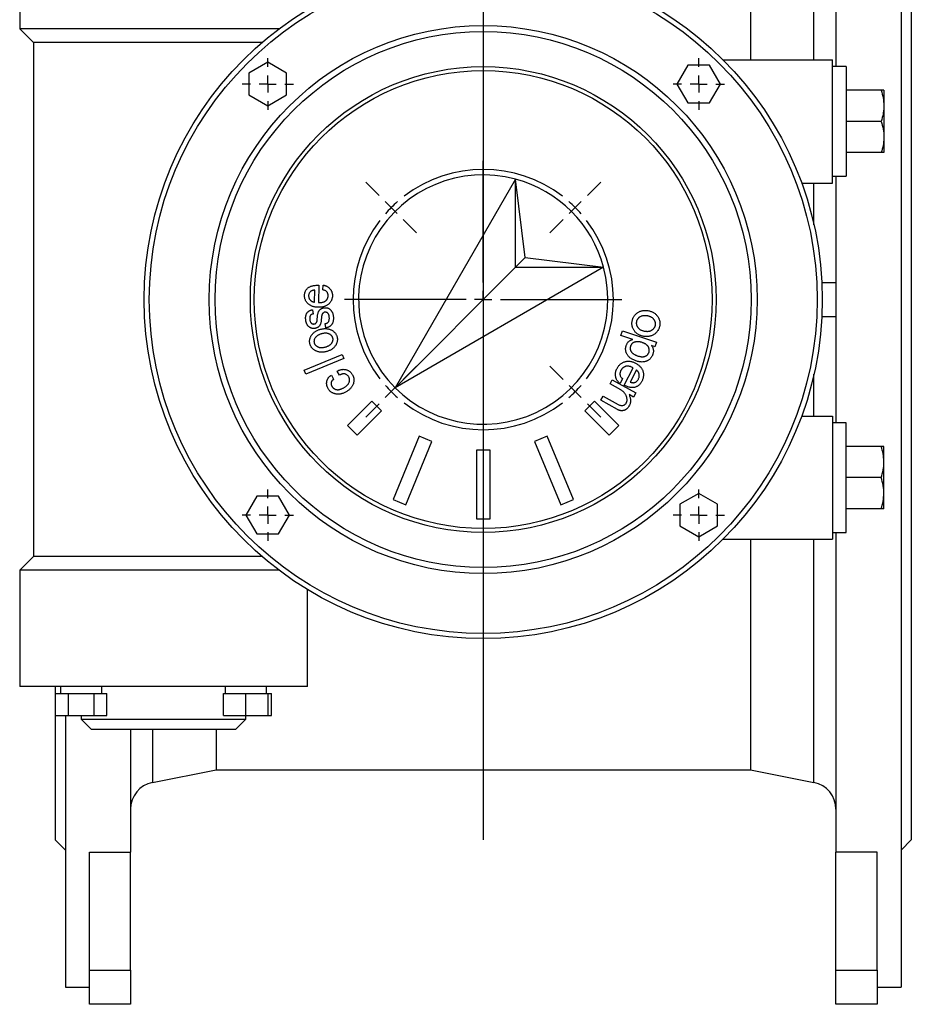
# Model space of a CAD drawing. Extents: x 352 to 1666, y -608 to 467.
# Tile 3 of 4: x 1406 to 1666, y 20 to 308. Entities that reach past the tile are written whole.
import ezdxf

# ---------------------------------------------------------------- set-up
doc = ezdxf.new("R2010")
doc.units = 0
doc.layers.get('0').update_dxf_attribs({"linetype": 'CONTINUOUS'})
doc.layers.add('0_18', color=7, linetype='CONTINUOUS')

# ---------------------------------------------------------------- blocks, each defined once
blk = doc.blocks.new('SW_CENTERMARKSYMBOL_12')
at = {"layer": '0_18', "color": 0}
for p, q in [((-5.374, -4.374), (-5.374, 2.726)), ((-11.455, 0.707), (-12.233, 1.485)), ((0.707, 0.707), (1.485, 1.485)), ((-10.748, 0), (-11.102, 0.354)), ((-10.748, 0), (-10.394, -0.354)), ((0, 0), (-0.354, -0.354)), ((0, 0), (0.354, 0.354)), ((-10.041, -0.707), (-9.263, -1.485)), ((-0.707, -0.707), (-1.485, -1.485)), ((-5.374, -5.374), (-5.374, -4.874)), ((-6.374, -5.374), (-13.474, -5.374)), ((-5.374, -5.374), (-5.874, -5.374)), ((-5.374, -5.374), (-5.374, -5.874)), ((-5.374, -5.374), (-4.874, -5.374)), ((-4.374, -5.374), (2.726, -5.374)), ((-5.374, -6.374), (-5.374, -13.474)), ((-10.041, -10.041), (-9.263, -9.263)), ((-0.707, -10.041), (-1.485, -9.263)), ((-10.748, -10.748), (-11.102, -11.102)), ((-10.748, -10.748), (-10.394, -10.394)), ((0, -10.748), (-0.354, -10.394)), ((0, -10.748), (0.354, -11.102)), ((-11.455, -11.455), (-12.233, -12.233)), ((0.707, -11.455), (1.485, -12.233))]:
    blk.add_line(p, q, dxfattribs=at)
for start, end in [(52.53892, 127.46108), (135, 138.76946), (131.23054, 135), (45, 48.76946), (41.23054, 45), (142.53892, 217.46108), (322.53892, 37.46108), (221.23054, 225), (225, 228.76946), (311.23054, 315), (315, 318.76946), (232.53892, 307.46108)]:
    blk.add_arc((-5.374, -5.374), 7.6, start, end, dxfattribs=at)
blk = doc.blocks.new('SW_CENTERMARKSYMBOL_13')
at = {"layer": '0_18', "color": 0}
for p, q in [((0, 1), (0, 1.5)), ((-1, 0), (-1.5, 0)), ((0, 0), (-0.5, 0)), ((0, 0), (0, 0.5)), ((0, 0), (0, -0.5)), ((0, 0), (0.5, 0)), ((1, 0), (1.5, 0)), ((0, -1), (0, -1.5))]:
    blk.add_line(p, q, dxfattribs=at)
blk = doc.blocks.new('SW_CENTERMARKSYMBOL_14')
at = {"layer": '0_18', "color": 0}
for p, q in [((0, 1), (0, 1.5)), ((-1, 0), (-1.5, 0)), ((0, 0), (-0.5, 0)), ((0, 0), (0, 0.5)), ((0, 0), (0, -0.5)), ((0, 0), (0.5, 0)), ((1, 0), (1.5, 0)), ((0, -1), (0, -1.5))]:
    blk.add_line(p, q, dxfattribs=at)
blk = doc.blocks.new('SW_CENTERMARKSYMBOL_15')
at = {"layer": '0_18', "color": 0}
for p, q in [((0, 1), (0, 1.5)), ((-1, 0), (-1.5, 0)), ((0, 0), (-0.5, 0)), ((0, 0), (0, 0.5)), ((0, 0), (0, -0.5)), ((0, 0), (0.5, 0)), ((1, 0), (1.5, 0)), ((0, -1), (0, -1.5))]:
    blk.add_line(p, q, dxfattribs=at)
blk = doc.blocks.new('SW_CENTERMARKSYMBOL_16')
at = {"layer": '0_18', "color": 0}
for p, q in [((0, 1), (0, 1.5)), ((-1, 0), (-1.5, 0)), ((0, 0), (-0.5, 0)), ((0, 0), (0, 0.5)), ((0, 0), (0, -0.5)), ((0, 0), (0.5, 0)), ((1, 0), (1.5, 0)), ((0, -1), (0, -1.5))]:
    blk.add_line(p, q, dxfattribs=at)

msp = doc.modelspace()

# ---------------------------------------------------------------- linework, layer by layer
at = {"color": 7, "linetype": 'CONTINUOUS'}
for p, q in [((1663.35, 430.26), (1663.35, 25.26)), ((1644.35, 390.87), (1644.35, 294.01)), ((1666.35, 387.26), (1666.35, 68.26)), ((1619.35, 366.76), (1619.35, 296.01)), ((1406, 341.01), (1406, 305.01)), ((1406, 305.01), (1410, 301.01)), ((1481.68, 305.01), (1406, 305.01)), ((1410, 301.01), (1410, 151.01)), ((1476.73, 301.01), (1410, 301.01)), ((1478.42, 295.29), (1472.92, 292.11)), ((1483.92, 292.11), (1478.42, 295.29)), ((1601.11, 294.44), (1597.93, 288.94)), ((1607.46, 294.44), (1601.11, 294.44)), ((1610.63, 288.94), (1607.46, 294.44)), ((1611.36, 296.01), (1643.35, 296.01)), ((1643.35, 260.01), (1643.35, 296.01)), ((1647.35, 294.01), (1643.35, 294.01)), ((1647.35, 294.01), (1647.35, 262.01)), ((1472.92, 292.11), (1472.92, 285.76)), ((1483.92, 285.76), (1483.92, 292.11)), ((1597.93, 288.94), (1601.11, 283.44)), ((1607.46, 283.44), (1610.63, 288.94)), ((1472.92, 285.76), (1478.42, 282.59)), ((1478.42, 282.59), (1483.92, 285.76)), ((1657.54, 287.1), (1647.35, 287.1)), ((1658.35, 287.1), (1658.35, 282.55)), ((1601.11, 283.44), (1607.46, 283.44)), ((1658.35, 282.55), (1658.35, 273.46)), ((1657.54, 278.01), (1647.35, 278.01)), ((1658.35, 273.46), (1658.35, 268.91)), ((1657.54, 268.91), (1647.35, 268.91)), ((1643.35, 262.01), (1647.35, 262.01)), ((1644.35, 262.01), (1644.35, 190.01)), ((1550.77, 261.17), (1515.61, 200.27)), ((1550.77, 235.43), (1550.77, 261.17)), ((1553.59, 238.24), (1550.77, 261.17)), ((1634.33, 260.01), (1643.35, 260.01)), ((1550.77, 235.43), (1553.59, 238.24)), ((1553.59, 238.24), (1576.51, 235.43)), ((1550.77, 235.43), (1515.61, 200.27)), ((1576.51, 235.43), (1515.61, 200.27)), ((1550.77, 235.43), (1576.51, 235.43)), ((1493.31, 230.18), (1493.21, 225.12)), ((1494.54, 228.84), (1494.57, 230.21)), ((1640.22, 231.01), (1644.35, 231.01)), ((1492.09, 225.21), (1492.15, 228.76)), ((1491.5, 223.02), (1491.65, 221.78)), ((1495.36, 217.78), (1495.22, 219.01)), ((1644.35, 221.01), (1640.22, 221.01)), ((1581.58, 215.53), (1582.02, 216.85)), ((1582.02, 216.85), (1591.9, 213.57)), ((1585.03, 214.38), (1581.58, 215.53)), ((1591.9, 213.57), (1591.46, 212.24)), ((1489.07, 205.39), (1500.18, 209.95)), ((1500.18, 209.95), (1500.65, 208.79)), ((1591.46, 212.24), (1590.46, 212.57)), ((1500.65, 208.79), (1489.54, 204.23)), ((1489.54, 204.23), (1489.07, 205.39)), ((1499.42, 203.94), (1498.74, 205.13)), ((1582.46, 201.02), (1585.12, 206.07)), ((1586.08, 205.48), (1584.22, 201.93)), ((1497, 203.91), (1497.68, 202.73)), ((1578.37, 201.36), (1579.05, 202.58)), ((1581.49, 199.63), (1578.37, 201.36)), ((1579.05, 202.58), (1585.89, 198.77)), ((1582.03, 202.92), (1581.31, 201.54)), ((1585.89, 198.77), (1585.21, 197.55)), ((1508.82, 196.31), (1501.75, 189.24)), ((1511.65, 193.48), (1508.82, 196.31)), ((1573.88, 196.31), (1571.05, 193.48)), ((1580.95, 189.24), (1573.88, 196.31)), ((1575.72, 196.6), (1576.4, 197.82)), ((1580.55, 193.91), (1575.72, 196.6)), ((1576.4, 197.82), (1580.8, 195.37)), ((1585.21, 197.55), (1583.93, 198.27)), ((1504.58, 186.41), (1511.65, 193.48)), ((1571.05, 193.48), (1578.12, 186.41)), ((1634.33, 192.01), (1643.35, 192.01)), ((1643.35, 192.01), (1643.35, 156.01)), ((1647.35, 190.01), (1643.35, 190.01)), ((1647.35, 158.01), (1647.35, 190.01)), ((1501.75, 189.24), (1504.58, 186.41)), ((1578.12, 186.41), (1580.95, 189.24)), ((1522.66, 186.12), (1515.01, 167.64)), ((1518.71, 166.11), (1526.36, 184.59)), ((1526.36, 184.59), (1522.66, 186.12)), ((1560.04, 186.12), (1556.34, 184.59)), ((1556.34, 184.59), (1563.99, 166.11)), ((1567.69, 167.64), (1560.04, 186.12)), ((1543.35, 182.01), (1539.35, 182.01)), ((1539.35, 182.01), (1539.35, 162.01)), ((1543.35, 162.01), (1543.35, 182.01)), ((1657.54, 183.1), (1647.35, 183.1)), ((1658.35, 178.55), (1658.35, 183.1)), ((1658.35, 169.46), (1658.35, 178.55)), ((1657.54, 174.01), (1647.35, 174.01)), ((1475.24, 168.57), (1472.07, 163.07)), ((1481.59, 168.57), (1475.24, 168.57)), ((1484.77, 163.07), (1481.59, 168.57)), ((1515.01, 167.64), (1518.71, 166.11)), ((1563.99, 166.11), (1567.69, 167.64)), ((1604.28, 169.43), (1598.78, 166.25)), ((1609.78, 166.25), (1604.28, 169.43)), ((1658.35, 164.91), (1658.35, 169.46)), ((1598.78, 166.25), (1598.78, 159.9)), ((1609.78, 159.9), (1609.78, 166.25)), ((1657.54, 164.91), (1647.35, 164.91)), ((1472.07, 163.07), (1475.24, 157.57)), ((1481.59, 157.57), (1484.77, 163.07)), ((1539.35, 162.01), (1543.35, 162.01)), ((1598.78, 159.9), (1604.28, 156.72)), ((1604.28, 156.72), (1609.78, 159.9)), ((1475.24, 157.57), (1481.59, 157.57)), ((1611.36, 156.01), (1643.35, 156.01)), ((1619.35, 156.01), (1619.35, 88.76)), ((1643.35, 158.01), (1647.35, 158.01)), ((1644.35, 158.01), (1644.35, 64.64)), ((1410, 151.01), (1406, 147.01)), ((1476.73, 151.01), (1410, 151.01)), ((1406, 147.01), (1406, 113.01)), ((1481.68, 147.01), (1406, 147.01)), ((1490, 113.01), (1490, 141.37)), ((1490, 113.01), (1406, 113.01)), ((1416.35, 113.01), (1416.35, 68.26)), ((1417.96, 113.01), (1417.96, 111.01)), ((1429.96, 111.01), (1429.96, 113.01)), ((1466.04, 113.01), (1466.04, 111.01)), ((1478.04, 111.01), (1478.04, 113.01)), ((1416.45, 104.61), (1416.45, 111.01)), ((1416.45, 111.01), (1420.21, 111.01)), ((1420.21, 104.61), (1420.21, 111.01)), ((1420.21, 111.01), (1427.71, 111.01)), ((1427.71, 104.61), (1427.71, 111.01)), ((1427.71, 111.01), (1431.46, 111.01)), ((1431.46, 104.61), (1431.46, 111.01)), ((1465.54, 104.61), (1465.54, 111.01)), ((1465.54, 111.01), (1472.04, 111.01)), ((1472.04, 104.61), (1472.04, 111.01)), ((1472.04, 111.01), (1478.54, 111.01)), ((1478.54, 104.61), (1478.54, 111.01)), ((1478.54, 111.01), (1479.55, 111.01)), ((1479.55, 104.61), (1479.55, 111.01)), ((1416.45, 104.61), (1420.21, 104.61)), ((1419.35, 104.61), (1419.35, 25.26)), ((1420.21, 104.61), (1427.71, 104.61)), ((1424, 104.61), (1424, 103.51)), ((1424, 103.51), (1427, 100.51)), ((1424, 103.51), (1472, 103.51)), ((1427.71, 104.61), (1431.46, 104.61)), ((1465.54, 104.61), (1472.04, 104.61)), ((1469, 100.51), (1472, 103.51)), ((1472, 103.51), (1472, 104.61)), ((1472.04, 104.61), (1478.54, 104.61)), ((1478.54, 104.61), (1479.55, 104.61)), ((1469, 100.51), (1427, 100.51)), ((1438.35, 100.51), (1438.35, 64.64)), ((1463.35, 100.51), (1463.35, 88.76)), ((1444.78, 85.04), (1463.35, 88.76)), ((1463.35, 88.76), (1619.35, 88.76)), ((1619.35, 88.76), (1637.92, 85.04)), ((1416.35, 68.26), (1419.35, 65.26)), ((1663.35, 65.26), (1666.35, 68.26)), ((1426.35, 64.64), (1438.35, 64.64)), ((1426.35, 30.26), (1426.35, 64.64)), ((1438.35, 30.26), (1438.35, 64.64)), ((1656.35, 64.64), (1644.35, 64.64)), ((1644.35, 30.26), (1644.35, 64.64)), ((1656.35, 30.26), (1656.35, 64.64)), ((1426.35, 30.26), (1438.35, 30.26)), ((1426.35, 20.26), (1426.35, 30.26)), ((1438.35, 30.26), (1438.35, 20.26)), ((1644.35, 30.26), (1656.35, 30.26)), ((1644.35, 20.26), (1644.35, 30.26)), ((1656.35, 30.26), (1656.35, 20.26)), ((1419.35, 25.26), (1426.35, 25.26)), ((1656.35, 25.26), (1663.35, 25.26)), ((1438.35, 20.26), (1426.35, 20.26)), ((1656.35, 20.26), (1644.35, 20.26))]:
    msp.add_line(p, q, dxfattribs=at)
msp.add_line((1541.35, 380.38), (1541.35, 68.26))
at = {"color": 8, "linetype": 'CONTINUOUS'}
for p, q in [((1637.92, 296.01), (1637.92, 370.47)), ((1637.92, 247.81), (1637.92, 260.01)), ((1637.92, 192.01), (1637.92, 204.2)), ((1637.92, 85.04), (1637.92, 156.01)), ((1444.78, 100.51), (1444.78, 85.04))]:
    msp.add_line(p, q, dxfattribs=at)
at = {"color": 7, "linetype": 'CONTINUOUS'}
for radius in [99, 97.5, 80, 78.27, 68, 66.85]:
    msp.add_circle((1541.35, 226.01), radius, dxfattribs=at)
for centre, radius, start, end in [((1541.35, 226.01), 36.4, 75, 225), ((1541.35, 226.01), 36.4, 15, 75), ((1541.35, 226.01), 36.4, 225, 15), ((1446.35, 77.2), 8, 101.3099, 180), ((1636.35, 77.2), 8, 0, 78.6901)]:
    msp.add_arc(centre, radius, start, end, dxfattribs=at)
for points, knots in [([(1657.54, 287.1), (1657.77, 286.36), (1658.22, 284.87), (1658.31, 283.33), (1658.35, 282.55)], [0, 0, 0, 0, 0.49546, 1, 1, 1, 1]), ([(1658.35, 287.1), (1658.35, 287.1), (1658.33, 287.1), (1658.26, 287.1), (1658.2, 287.1), (1657.99, 287.1), (1657.78, 287.1), (1657.54, 287.1)], [0, 0, 0, 0, 0.25, 0.25, 0.5, 0.5, 1, 1, 1, 1]), ([(1658.35, 282.55), (1658.35, 282.17), (1658.33, 281.78), (1658.26, 281.01), (1658.2, 280.63), (1657.99, 279.5), (1657.79, 278.75), (1657.54, 278.01)], [0, 0, 0, 0, 0.25, 0.25, 0.5, 0.5, 1, 1, 1, 1]), ([(1657.54, 278.01), (1657.79, 277.26), (1657.99, 276.51), (1658.27, 275), (1658.35, 274.23), (1658.35, 273.46)], [0, 0, 0, 0, 0.5, 0.5, 1, 1, 1, 1]), ([(1658.35, 273.46), (1658.35, 273.35), (1658.34, 272.54), (1658.17, 271), (1657.75, 269.61), (1657.54, 268.91)], [0, 0, 0, 0, 0.070091, 0.530785, 1, 1, 1, 1]), ([(1658.35, 268.91), (1658.35, 268.91), (1658.33, 268.91), (1658.26, 268.91), (1658.2, 268.91), (1657.99, 268.91), (1657.78, 268.91), (1657.54, 268.91)], [0, 0, 0, 0, 0.25, 0.25, 0.5, 0.5, 1, 1, 1, 1]), ([(1489.18, 227.26), (1489.18, 227.37), (1489.19, 227.58), (1489.25, 227.88), (1489.32, 228.17), (1489.43, 228.45), (1489.57, 228.71), (1489.74, 228.96), (1489.94, 229.19), (1490.17, 229.4), (1490.43, 229.59), (1490.73, 229.76), (1491.07, 229.9), (1491.44, 230.01), (1491.85, 230.09), (1492.3, 230.15), (1492.79, 230.18), (1493.13, 230.18), (1493.31, 230.18)], [0, 0, 0, 0, 0.055924, 0.109778, 0.162384, 0.213693, 0.265257, 0.316852, 0.369607, 0.423849, 0.480291, 0.539607, 0.602883, 0.671067, 0.744209, 0.823332, 0.90835, 1, 1, 1, 1]), ([(1494.57, 230.21), (1494.67, 230.2), (1494.87, 230.17), (1495.17, 230.1), (1495.44, 230), (1495.71, 229.88), (1495.95, 229.74), (1496.18, 229.58), (1496.39, 229.39), (1496.59, 229.18), (1496.77, 228.96), (1496.92, 228.72), (1497.05, 228.47), (1497.15, 228.22), (1497.23, 227.95), (1497.29, 227.68), (1497.32, 227.39), (1497.32, 227.2), (1497.32, 227.1)], [0, 0, 0, 0, 0.067949, 0.133447, 0.197275, 0.259617, 0.321248, 0.382776, 0.444815, 0.507961, 0.570738, 0.632087, 0.692857, 0.753034, 0.813097, 0.873974, 0.936316, 1, 1, 1, 1]), ([(1493.18, 223.75), (1493.03, 223.76), (1492.73, 223.77), (1492.29, 223.82), (1491.88, 223.91), (1491.5, 224.02), (1491.14, 224.16), (1490.8, 224.33), (1490.5, 224.54), (1490.22, 224.77), (1489.97, 225.02), (1489.75, 225.29), (1489.57, 225.58), (1489.42, 225.89), (1489.3, 226.21), (1489.23, 226.55), (1489.18, 226.9), (1489.18, 227.14), (1489.18, 227.26)], [0, 0, 0, 0, 0.076933, 0.150427, 0.21998, 0.286881, 0.350965, 0.413679, 0.474719, 0.535468, 0.595019, 0.65305, 0.710015, 0.76593, 0.822636, 0.879705, 0.938769, 1, 1, 1, 1]), ([(1492.15, 228.76), (1492.07, 228.75), (1491.92, 228.73), (1491.7, 228.69), (1491.5, 228.64), (1491.32, 228.58), (1491.16, 228.51), (1491.01, 228.43), (1490.89, 228.33), (1490.74, 228.2), (1490.59, 228), (1490.47, 227.73), (1490.39, 227.43), (1490.37, 227.22), (1490.37, 227.11)], [0, 0, 0, 0, 0.087674, 0.169353, 0.245343, 0.316026, 0.381007, 0.442147, 0.499458, 0.554204, 0.660612, 0.767427, 0.879102, 1, 1, 1, 1]), ([(1490.37, 227.11), (1490.37, 227.01), (1490.38, 226.81), (1490.44, 226.51), (1490.56, 226.24), (1490.7, 226.02), (1490.84, 225.86), (1490.96, 225.74), (1491.1, 225.63), (1491.26, 225.53), (1491.44, 225.44), (1491.64, 225.35), (1491.86, 225.27), (1492.01, 225.23), (1492.09, 225.21)], [0, 0, 0, 0, 0.10892, 0.215561, 0.322573, 0.432405, 0.489758, 0.550225, 0.613232, 0.681298, 0.752798, 0.829794, 0.912682, 1, 1, 1, 1]), ([(1497.32, 227.1), (1497.31, 226.98), (1497.3, 226.74), (1497.24, 226.39), (1497.15, 226.06), (1497.02, 225.74), (1496.87, 225.44), (1496.67, 225.16), (1496.45, 224.9), (1496.19, 224.66), (1495.9, 224.43), (1495.58, 224.24), (1495.24, 224.08), (1494.88, 223.95), (1494.49, 223.86), (1494.08, 223.79), (1493.64, 223.75), (1493.34, 223.75), (1493.18, 223.75)], [0, 0, 0, 0, 0.061328, 0.120272, 0.177453, 0.234118, 0.290037, 0.346865, 0.404728, 0.464301, 0.524987, 0.586327, 0.648844, 0.713373, 0.780013, 0.849518, 0.922731, 1, 1, 1, 1]), ([(1493.21, 225.12), (1493.33, 225.12), (1493.57, 225.12), (1493.92, 225.14), (1494.23, 225.18), (1494.52, 225.24), (1494.78, 225.32), (1495.02, 225.42), (1495.22, 225.53), (1495.4, 225.67), (1495.55, 225.82), (1495.68, 225.98), (1495.79, 226.15), (1495.89, 226.33), (1495.96, 226.51), (1496.01, 226.71), (1496.05, 226.92), (1496.05, 227.06), (1496.05, 227.13)], [0, 0, 0, 0, 0.094113, 0.181145, 0.26204, 0.335999, 0.404708, 0.468397, 0.528231, 0.584047, 0.638029, 0.689937, 0.740681, 0.791318, 0.842159, 0.893243, 0.945934, 1, 1, 1, 1]), ([(1496.05, 227.13), (1496.05, 227.24), (1496.05, 227.45), (1495.98, 227.75), (1495.86, 228.03), (1495.7, 228.27), (1495.48, 228.47), (1495.21, 228.63), (1494.89, 228.77), (1494.66, 228.81), (1494.54, 228.84)], [0, 0, 0, 0, 0.129879, 0.251223, 0.366498, 0.480409, 0.596886, 0.720273, 0.852724, 1, 1, 1, 1]), ([(1489.52, 220.1), (1489.51, 220.2), (1489.49, 220.39), (1489.49, 220.68), (1489.51, 220.95), (1489.54, 221.22), (1489.6, 221.46), (1489.69, 221.69), (1489.79, 221.91), (1489.92, 222.12), (1490.06, 222.3), (1490.22, 222.47), (1490.39, 222.61), (1490.59, 222.73), (1490.79, 222.84), (1491.01, 222.92), (1491.25, 222.98), (1491.42, 223.01), (1491.5, 223.02)], [0, 0, 0, 0, 0.075901, 0.148265, 0.216867, 0.282786, 0.345873, 0.407528, 0.46818, 0.527885, 0.586433, 0.64407, 0.700579, 0.757178, 0.814904, 0.874722, 0.935911, 1, 1, 1, 1]), ([(1491.65, 221.78), (1491.55, 221.77), (1491.37, 221.74), (1491.13, 221.63), (1490.94, 221.48), (1490.82, 221.28), (1490.74, 221.05), (1490.69, 220.8), (1490.67, 220.52), (1490.69, 220.33), (1490.7, 220.23)], [0, 0, 0, 0, 0.140888, 0.263218, 0.374458, 0.485039, 0.601254, 0.723706, 0.85681, 1, 1, 1, 1]), ([(1492.91, 220.62), (1492.92, 220.75), (1492.94, 221), (1492.98, 221.37), (1493.03, 221.7), (1493.1, 222), (1493.19, 222.27), (1493.28, 222.5), (1493.39, 222.71), (1493.52, 222.88), (1493.66, 223.03), (1493.81, 223.17), (1493.97, 223.28), (1494.15, 223.38), (1494.33, 223.46), (1494.53, 223.53), (1494.74, 223.59), (1494.88, 223.6), (1494.96, 223.61)], [0, 0, 0, 0, 0.097714, 0.188734, 0.271813, 0.348052, 0.417857, 0.480661, 0.538711, 0.591381, 0.641615, 0.690979, 0.740046, 0.789199, 0.84005, 0.891282, 0.944503, 1, 1, 1, 1]), ([(1495.11, 222.32), (1495.05, 222.31), (1494.93, 222.29), (1494.77, 222.2), (1494.6, 222.08), (1494.47, 221.95), (1494.37, 221.82), (1494.31, 221.69), (1494.25, 221.53), (1494.2, 221.34), (1494.16, 221.13), (1494.12, 220.88), (1494.09, 220.61), (1494.08, 220.42), (1494.07, 220.32)], [0, 0, 0, 0, 0.071523, 0.14667, 0.227874, 0.317541, 0.368899, 0.427972, 0.496863, 0.576848, 0.665134, 0.765563, 0.877127, 1, 1, 1, 1]), ([(1494.96, 223.61), (1495.05, 223.62), (1495.22, 223.64), (1495.48, 223.63), (1495.73, 223.6), (1495.96, 223.54), (1496.18, 223.46), (1496.39, 223.34), (1496.58, 223.21), (1496.76, 223.04), (1496.92, 222.86), (1497.06, 222.66), (1497.19, 222.45), (1497.3, 222.22), (1497.4, 221.98), (1497.47, 221.72), (1497.53, 221.45), (1497.56, 221.26), (1497.57, 221.17)], [0, 0, 0, 0, 0.06708, 0.131447, 0.192516, 0.251515, 0.309594, 0.366605, 0.425182, 0.484402, 0.544579, 0.605332, 0.666806, 0.729259, 0.793436, 0.859824, 0.92837, 1, 1, 1, 1]), ([(1496.4, 220.97), (1496.38, 221.08), (1496.35, 221.3), (1496.25, 221.6), (1496.13, 221.85), (1495.96, 222.04), (1495.77, 222.19), (1495.56, 222.28), (1495.34, 222.33), (1495.19, 222.32), (1495.11, 222.32)], [0, 0, 0, 0, 0.166955, 0.314031, 0.445152, 0.564566, 0.676637, 0.782386, 0.888648, 1, 1, 1, 1]), ([(1584.82, 219.65), (1584.85, 219.78), (1584.89, 220.02), (1585, 220.38), (1585.14, 220.72), (1585.32, 221.03), (1585.53, 221.33), (1585.77, 221.62), (1586.05, 221.88), (1586.35, 222.12), (1586.68, 222.34), (1587.03, 222.52), (1587.39, 222.65), (1587.77, 222.75), (1588.17, 222.82), (1588.58, 222.84), (1589.01, 222.83), (1589.3, 222.79), (1589.45, 222.77)], [0, 0, 0, 0, 0.060917, 0.120658, 0.178962, 0.237193, 0.295598, 0.354748, 0.415489, 0.478386, 0.541639, 0.603916, 0.666327, 0.729224, 0.793381, 0.859385, 0.928222, 1, 1, 1, 1]), ([(1589.45, 222.77), (1589.6, 222.74), (1589.89, 222.69), (1590.3, 222.57), (1590.68, 222.42), (1591.04, 222.24), (1591.37, 222.02), (1591.67, 221.78), (1591.95, 221.5), (1592.2, 221.2), (1592.41, 220.87), (1592.59, 220.54), (1592.73, 220.19), (1592.84, 219.85), (1592.91, 219.49), (1592.94, 219.12), (1592.94, 218.75), (1592.9, 218.5), (1592.89, 218.37)], [0, 0, 0, 0, 0.071928, 0.140591, 0.206377, 0.27057, 0.333646, 0.395944, 0.458198, 0.521408, 0.584015, 0.645056, 0.704178, 0.762648, 0.820832, 0.879461, 0.938717, 1, 1, 1, 1]), ([(1492, 217.57), (1491.93, 217.56), (1491.8, 217.55), (1491.59, 217.56), (1491.39, 217.6), (1491.19, 217.65), (1490.99, 217.73), (1490.8, 217.84), (1490.61, 217.96), (1490.42, 218.11), (1490.24, 218.27), (1490.08, 218.47), (1489.94, 218.68), (1489.82, 218.92), (1489.72, 219.18), (1489.63, 219.47), (1489.56, 219.77), (1489.54, 219.99), (1489.52, 220.1)], [0, 0, 0, 0, 0.052703, 0.104055, 0.156047, 0.20789, 0.261857, 0.316855, 0.373941, 0.43432, 0.49617, 0.559225, 0.62378, 0.691707, 0.762522, 0.836773, 0.916218, 1, 1, 1, 1]), ([(1490.7, 220.23), (1490.72, 220.11), (1490.75, 219.88), (1490.85, 219.57), (1490.97, 219.31), (1491.14, 219.13), (1491.32, 218.99), (1491.51, 218.91), (1491.71, 218.86), (1491.85, 218.87), (1491.92, 218.88)], [0, 0, 0, 0, 0.182744, 0.340692, 0.475047, 0.593564, 0.701565, 0.801427, 0.899864, 1, 1, 1, 1]), ([(1491.92, 218.88), (1492, 218.89), (1492.14, 218.91), (1492.35, 219), (1492.52, 219.12), (1492.63, 219.25), (1492.71, 219.38), (1492.76, 219.49), (1492.8, 219.63), (1492.84, 219.79), (1492.86, 219.97), (1492.89, 220.17), (1492.9, 220.39), (1492.91, 220.54), (1492.91, 220.62)], [0, 0, 0, 0, 0.10418, 0.198307, 0.290667, 0.381883, 0.431811, 0.487399, 0.551956, 0.624546, 0.704442, 0.794358, 0.892034, 1, 1, 1, 1]), ([(1494.07, 220.32), (1494.07, 220.2), (1494.06, 219.98), (1494.03, 219.66), (1493.98, 219.36), (1493.92, 219.09), (1493.84, 218.85), (1493.74, 218.63), (1493.64, 218.44), (1493.51, 218.28), (1493.37, 218.14), (1493.21, 218.01), (1493.04, 217.89), (1492.86, 217.8), (1492.67, 217.72), (1492.46, 217.66), (1492.24, 217.6), (1492.08, 217.58), (1492, 217.57)], [0, 0, 0, 0, 0.09048, 0.173814, 0.25108, 0.323051, 0.388514, 0.44952, 0.50631, 0.559182, 0.610677, 0.662392, 0.714384, 0.767773, 0.821874, 0.879035, 0.937916, 1, 1, 1, 1]), ([(1495.22, 219.01), (1495.28, 219.02), (1495.41, 219.04), (1495.59, 219.09), (1495.75, 219.14), (1495.9, 219.22), (1496.02, 219.31), (1496.12, 219.42), (1496.21, 219.53), (1496.29, 219.72), (1496.36, 219.96), (1496.42, 220.28), (1496.43, 220.62), (1496.41, 220.85), (1496.4, 220.97)], [0, 0, 0, 0, 0.077265, 0.147966, 0.212603, 0.273374, 0.331475, 0.387561, 0.442308, 0.498193, 0.613293, 0.73489, 0.862886, 1, 1, 1, 1]), ([(1497.57, 221.17), (1497.58, 221.05), (1497.61, 220.81), (1497.62, 220.47), (1497.6, 220.15), (1497.57, 219.84), (1497.5, 219.56), (1497.42, 219.29), (1497.32, 219.04), (1497.18, 218.8), (1497.03, 218.6), (1496.86, 218.41), (1496.66, 218.24), (1496.44, 218.1), (1496.2, 217.98), (1495.94, 217.89), (1495.66, 217.82), (1495.46, 217.79), (1495.36, 217.78)], [0, 0, 0, 0, 0.078741, 0.153275, 0.22334, 0.289845, 0.353388, 0.41426, 0.473176, 0.530299, 0.5864, 0.641909, 0.69719, 0.753549, 0.810845, 0.870829, 0.933659, 1, 1, 1, 1]), ([(1588.26, 215.26), (1588.11, 215.29), (1587.83, 215.34), (1587.41, 215.46), (1587.03, 215.61), (1586.67, 215.79), (1586.34, 216), (1586.03, 216.25), (1585.76, 216.52), (1585.51, 216.83), (1585.3, 217.15), (1585.12, 217.49), (1584.98, 217.83), (1584.87, 218.18), (1584.8, 218.54), (1584.77, 218.9), (1584.77, 219.28), (1584.81, 219.52), (1584.82, 219.65)], [0, 0, 0, 0, 0.071887, 0.140394, 0.206682, 0.270649, 0.333689, 0.395951, 0.458463, 0.521635, 0.584206, 0.644845, 0.703932, 0.762369, 0.820519, 0.879114, 0.938752, 1, 1, 1, 1]), ([(1586.07, 219.45), (1586.07, 219.38), (1586.05, 219.25), (1586.05, 219.04), (1586.07, 218.83), (1586.12, 218.62), (1586.19, 218.42), (1586.28, 218.21), (1586.39, 218.01), (1586.53, 217.81), (1586.68, 217.62), (1586.87, 217.44), (1587.08, 217.28), (1587.32, 217.15), (1587.58, 217.03), (1587.86, 216.93), (1588.18, 216.85), (1588.39, 216.81), (1588.5, 216.79)], [0, 0, 0, 0, 0.051824, 0.103391, 0.154642, 0.20673, 0.260339, 0.315447, 0.373172, 0.433598, 0.495414, 0.55834, 0.622798, 0.690123, 0.760807, 0.836036, 0.915301, 1, 1, 1, 1]), ([(1589.21, 221.24), (1589.1, 221.25), (1588.88, 221.28), (1588.56, 221.3), (1588.25, 221.3), (1587.97, 221.26), (1587.7, 221.2), (1587.45, 221.12), (1587.22, 221.01), (1587.01, 220.88), (1586.82, 220.73), (1586.65, 220.57), (1586.5, 220.4), (1586.37, 220.23), (1586.27, 220.05), (1586.18, 219.86), (1586.11, 219.66), (1586.09, 219.52), (1586.07, 219.45)], [0, 0, 0, 0, 0.084439, 0.16386, 0.239311, 0.310077, 0.377484, 0.442108, 0.504968, 0.566674, 0.62678, 0.684717, 0.739487, 0.792998, 0.845295, 0.896941, 0.947906, 1, 1, 1, 1]), ([(1588.5, 216.79), (1588.62, 216.77), (1588.84, 216.74), (1589.16, 216.73), (1589.46, 216.73), (1589.75, 216.76), (1590.01, 216.82), (1590.26, 216.91), (1590.49, 217.02), (1590.7, 217.15), (1590.89, 217.3), (1591.06, 217.46), (1591.21, 217.62), (1591.34, 217.8), (1591.44, 217.98), (1591.53, 218.17), (1591.6, 218.37), (1591.62, 218.5), (1591.64, 218.57)], [0, 0, 0, 0, 0.084479, 0.163939, 0.239426, 0.310152, 0.377591, 0.442246, 0.505137, 0.566872, 0.627007, 0.684061, 0.739337, 0.792873, 0.845196, 0.896279, 0.947881, 1, 1, 1, 1]), ([(1591.64, 218.57), (1591.64, 218.64), (1591.66, 218.78), (1591.66, 218.99), (1591.64, 219.2), (1591.59, 219.4), (1591.53, 219.61), (1591.43, 219.81), (1591.32, 220.01), (1591.19, 220.22), (1591.03, 220.41), (1590.84, 220.58), (1590.63, 220.74), (1590.4, 220.88), (1590.14, 221), (1589.85, 221.1), (1589.54, 221.18), (1589.32, 221.22), (1589.21, 221.24)], [0, 0, 0, 0, 0.05183, 0.103404, 0.154661, 0.206756, 0.260372, 0.315486, 0.372904, 0.433338, 0.495162, 0.558095, 0.622562, 0.690451, 0.760825, 0.835851, 0.915291, 1, 1, 1, 1]), ([(1490.76, 213.06), (1490.73, 213.17), (1490.68, 213.39), (1490.65, 213.72), (1490.66, 214.05), (1490.71, 214.37), (1490.79, 214.69), (1490.9, 215.01), (1491.06, 215.33), (1491.25, 215.64), (1491.48, 215.94), (1491.73, 216.22), (1492.02, 216.47), (1492.33, 216.69), (1492.68, 216.9), (1493.05, 217.07), (1493.45, 217.23), (1493.73, 217.31), (1493.87, 217.35)], [0, 0, 0, 0, 0.057039, 0.113168, 0.168183, 0.223254, 0.279493, 0.337121, 0.396547, 0.458954, 0.522402, 0.585623, 0.649532, 0.715105, 0.782189, 0.85186, 0.924266, 1, 1, 1, 1]), ([(1494.22, 216.02), (1494.11, 215.99), (1493.9, 215.93), (1493.59, 215.82), (1493.32, 215.7), (1493.07, 215.56), (1492.84, 215.42), (1492.64, 215.25), (1492.47, 215.08), (1492.33, 214.89), (1492.21, 214.69), (1492.11, 214.5), (1492.03, 214.31), (1491.98, 214.12), (1491.95, 213.93), (1491.93, 213.74), (1491.95, 213.56), (1491.97, 213.44), (1491.99, 213.38)], [0, 0, 0, 0, 0.088766, 0.17193, 0.250308, 0.324107, 0.393848, 0.460146, 0.523732, 0.585388, 0.64486, 0.70109, 0.755064, 0.806227, 0.855567, 0.903635, 0.951746, 1, 1, 1, 1]), ([(1493.87, 217.35), (1494.02, 217.38), (1494.3, 217.45), (1494.73, 217.51), (1495.14, 217.53), (1495.54, 217.52), (1495.92, 217.48), (1496.29, 217.4), (1496.65, 217.28), (1496.99, 217.13), (1497.31, 216.94), (1497.6, 216.74), (1497.86, 216.52), (1498.08, 216.28), (1498.28, 216.02), (1498.44, 215.73), (1498.58, 215.43), (1498.64, 215.22), (1498.67, 215.11)], [0, 0, 0, 0, 0.075767, 0.148333, 0.217596, 0.284566, 0.35018, 0.414291, 0.477385, 0.541066, 0.603399, 0.662899, 0.720369, 0.77646, 0.831868, 0.886937, 0.942748, 1, 1, 1, 1]), ([(1497.45, 214.79), (1497.43, 214.85), (1497.39, 214.97), (1497.31, 215.14), (1497.22, 215.3), (1497.1, 215.44), (1496.96, 215.59), (1496.8, 215.71), (1496.62, 215.84), (1496.42, 215.95), (1496.2, 216.04), (1495.97, 216.11), (1495.71, 216.16), (1495.44, 216.18), (1495.16, 216.18), (1494.86, 216.15), (1494.54, 216.1), (1494.33, 216.04), (1494.22, 216.02)], [0, 0, 0, 0, 0.048328, 0.096123, 0.144366, 0.193895, 0.245059, 0.298393, 0.354289, 0.413925, 0.475722, 0.53926, 0.605971, 0.675829, 0.749538, 0.827656, 0.911253, 1, 1, 1, 1]), ([(1592.89, 218.37), (1592.86, 218.25), (1592.82, 218), (1592.7, 217.65), (1592.57, 217.31), (1592.39, 216.99), (1592.18, 216.69), (1591.94, 216.41), (1591.66, 216.15), (1591.36, 215.9), (1591.03, 215.69), (1590.68, 215.51), (1590.32, 215.37), (1589.94, 215.27), (1589.54, 215.21), (1589.13, 215.18), (1588.7, 215.2), (1588.41, 215.24), (1588.26, 215.26)], [0, 0, 0, 0, 0.061339, 0.120695, 0.179398, 0.237642, 0.296061, 0.355223, 0.41569, 0.478602, 0.54187, 0.604161, 0.666586, 0.729604, 0.793775, 0.85977, 0.928205, 1, 1, 1, 1]), ([(1495.56, 210.82), (1495.42, 210.79), (1495.13, 210.72), (1494.71, 210.66), (1494.3, 210.63), (1493.9, 210.64), (1493.51, 210.68), (1493.14, 210.77), (1492.78, 210.89), (1492.44, 211.04), (1492.13, 211.22), (1491.84, 211.42), (1491.58, 211.64), (1491.35, 211.88), (1491.15, 212.15), (1490.99, 212.43), (1490.85, 212.74), (1490.79, 212.95), (1490.76, 213.06)], [0, 0, 0, 0, 0.075683, 0.148167, 0.217818, 0.284713, 0.350305, 0.414344, 0.477368, 0.540978, 0.603241, 0.662675, 0.720081, 0.776108, 0.831454, 0.887063, 0.942812, 1, 1, 1, 1]), ([(1491.99, 213.38), (1492.01, 213.32), (1492.04, 213.2), (1492.12, 213.03), (1492.22, 212.87), (1492.34, 212.72), (1492.48, 212.58), (1492.64, 212.45), (1492.82, 212.33), (1493.02, 212.22), (1493.23, 212.12), (1493.47, 212.05), (1493.72, 212.01), (1493.99, 211.99), (1494.27, 211.99), (1494.58, 212.02), (1494.89, 212.07), (1495.11, 212.12), (1495.22, 212.15)], [0, 0, 0, 0, 0.048309, 0.096086, 0.14431, 0.19382, 0.244964, 0.298278, 0.354331, 0.413944, 0.475987, 0.5395, 0.606065, 0.675279, 0.749635, 0.827722, 0.911287, 1, 1, 1, 1]), ([(1495.22, 212.15), (1495.33, 212.18), (1495.54, 212.24), (1495.84, 212.35), (1496.12, 212.47), (1496.37, 212.6), (1496.6, 212.75), (1496.79, 212.92), (1496.97, 213.09), (1497.11, 213.28), (1497.23, 213.48), (1497.33, 213.67), (1497.4, 213.86), (1497.46, 214.05), (1497.49, 214.24), (1497.5, 214.42), (1497.49, 214.61), (1497.46, 214.73), (1497.45, 214.79)], [0, 0, 0, 0, 0.088801, 0.171999, 0.250408, 0.324237, 0.394006, 0.46076, 0.523885, 0.586101, 0.645597, 0.701849, 0.754966, 0.806149, 0.855509, 0.903597, 0.951727, 1, 1, 1, 1]), ([(1498.67, 215.11), (1498.7, 215), (1498.75, 214.78), (1498.78, 214.45), (1498.77, 214.12), (1498.73, 213.79), (1498.65, 213.47), (1498.53, 213.15), (1498.37, 212.83), (1498.18, 212.52), (1497.95, 212.22), (1497.7, 211.95), (1497.42, 211.69), (1497.1, 211.47), (1496.76, 211.27), (1496.39, 211.09), (1495.99, 210.94), (1495.71, 210.86), (1495.56, 210.82)], [0, 0, 0, 0, 0.05747, 0.11316, 0.168616, 0.223628, 0.279867, 0.337647, 0.396879, 0.459285, 0.522734, 0.585954, 0.650154, 0.715727, 0.782587, 0.851861, 0.924267, 1, 1, 1, 1]), ([(1583.11, 212.59), (1583.15, 212.71), (1583.23, 212.93), (1583.4, 213.24), (1583.59, 213.52), (1583.82, 213.76), (1584.08, 213.96), (1584.36, 214.13), (1584.68, 214.28), (1584.91, 214.35), (1585.03, 214.38)], [0, 0, 0, 0, 0.13499, 0.262269, 0.384243, 0.501914, 0.619726, 0.740177, 0.866679, 1, 1, 1, 1]), ([(1587.75, 213.48), (1587.64, 213.51), (1587.44, 213.57), (1587.14, 213.64), (1586.86, 213.69), (1586.58, 213.71), (1586.31, 213.72), (1586.05, 213.69), (1585.8, 213.65), (1585.57, 213.58), (1585.35, 213.49), (1585.15, 213.39), (1584.97, 213.27), (1584.81, 213.14), (1584.67, 212.99), (1584.56, 212.83), (1584.46, 212.65), (1584.41, 212.52), (1584.39, 212.46)], [0, 0, 0, 0, 0.082675, 0.161227, 0.236004, 0.307408, 0.375904, 0.441347, 0.505523, 0.568007, 0.628268, 0.685664, 0.740258, 0.793131, 0.844404, 0.895347, 0.947148, 1, 1, 1, 1]), ([(1589.76, 210.67), (1589.78, 210.74), (1589.82, 210.87), (1589.84, 211.07), (1589.85, 211.27), (1589.83, 211.47), (1589.79, 211.67), (1589.72, 211.87), (1589.63, 212.07), (1589.52, 212.27), (1589.38, 212.46), (1589.21, 212.64), (1589.03, 212.81), (1588.82, 212.97), (1588.58, 213.11), (1588.32, 213.25), (1588.04, 213.37), (1587.85, 213.44), (1587.75, 213.48)], [0, 0, 0, 0, 0.053208, 0.105696, 0.157022, 0.209196, 0.26175, 0.31638, 0.372843, 0.432689, 0.494507, 0.557608, 0.623065, 0.690954, 0.762484, 0.837035, 0.916517, 1, 1, 1, 1]), ([(1585.96, 208.11), (1585.8, 208.16), (1585.5, 208.26), (1585.08, 208.46), (1584.7, 208.67), (1584.35, 208.89), (1584.04, 209.14), (1583.77, 209.41), (1583.54, 209.7), (1583.35, 210), (1583.19, 210.32), (1583.07, 210.64), (1582.99, 210.96), (1582.94, 211.28), (1582.93, 211.61), (1582.95, 211.93), (1583.01, 212.27), (1583.07, 212.48), (1583.11, 212.59)], [0, 0, 0, 0, 0.082409, 0.159682, 0.233053, 0.302168, 0.368048, 0.431395, 0.492656, 0.552629, 0.611172, 0.66828, 0.723551, 0.777676, 0.832064, 0.88697, 0.942594, 1, 1, 1, 1]), ([(1584.39, 212.46), (1584.36, 212.38), (1584.32, 212.22), (1584.27, 211.98), (1584.26, 211.75), (1584.27, 211.53), (1584.32, 211.31), (1584.39, 211.11), (1584.49, 210.91), (1584.62, 210.72), (1584.77, 210.54), (1584.94, 210.37), (1585.14, 210.21), (1585.36, 210.06), (1585.6, 209.92), (1585.86, 209.79), (1586.14, 209.67), (1586.34, 209.6), (1586.44, 209.56)], [0, 0, 0, 0, 0.063087, 0.122853, 0.179867, 0.234986, 0.288522, 0.342525, 0.39691, 0.453782, 0.512088, 0.572922, 0.635456, 0.701485, 0.770489, 0.842809, 0.91959, 1, 1, 1, 1]), ([(1590.86, 210.01), (1590.82, 209.9), (1590.75, 209.69), (1590.6, 209.39), (1590.42, 209.11), (1590.22, 208.86), (1589.99, 208.63), (1589.74, 208.42), (1589.45, 208.24), (1589.15, 208.07), (1588.82, 207.94), (1588.47, 207.84), (1588.1, 207.79), (1587.71, 207.77), (1587.3, 207.8), (1586.87, 207.86), (1586.42, 207.96), (1586.11, 208.06), (1585.96, 208.11)], [0, 0, 0, 0, 0.057742, 0.114223, 0.169214, 0.223797, 0.278063, 0.3332, 0.389878, 0.448151, 0.50776, 0.568605, 0.631553, 0.697384, 0.766346, 0.839402, 0.91717, 1, 1, 1, 1]), ([(1586.44, 209.56), (1586.55, 209.53), (1586.75, 209.47), (1587.04, 209.4), (1587.33, 209.34), (1587.6, 209.31), (1587.86, 209.31), (1588.11, 209.32), (1588.34, 209.35), (1588.56, 209.41), (1588.77, 209.49), (1588.97, 209.59), (1589.14, 209.71), (1589.3, 209.86), (1589.44, 210.03), (1589.57, 210.22), (1589.67, 210.44), (1589.73, 210.59), (1589.76, 210.67)], [0, 0, 0, 0, 0.081514, 0.157843, 0.231147, 0.299715, 0.36531, 0.427028, 0.487298, 0.544864, 0.600883, 0.654842, 0.70888, 0.762691, 0.818097, 0.875379, 0.936075, 1, 1, 1, 1]), ([(1590.46, 212.57), (1590.53, 212.48), (1590.67, 212.28), (1590.84, 211.98), (1590.95, 211.67), (1591.02, 211.36), (1591.05, 211.04), (1591.03, 210.7), (1590.97, 210.36), (1590.9, 210.13), (1590.86, 210.01)], [0, 0, 0, 0, 0.134659, 0.260805, 0.381154, 0.496623, 0.613526, 0.735075, 0.862958, 1, 1, 1, 1]), ([(1580.42, 205.91), (1580.49, 206.03), (1580.62, 206.27), (1580.85, 206.59), (1581.1, 206.89), (1581.37, 207.15), (1581.67, 207.38), (1581.98, 207.58), (1582.32, 207.75), (1582.68, 207.87), (1583.05, 207.97), (1583.43, 208.02), (1583.82, 208.03), (1584.21, 208), (1584.61, 207.92), (1585.02, 207.8), (1585.43, 207.65), (1585.7, 207.51), (1585.84, 207.44)], [0, 0, 0, 0, 0.065336, 0.127951, 0.188684, 0.24778, 0.306444, 0.365319, 0.424121, 0.484242, 0.544642, 0.605002, 0.665645, 0.727316, 0.791025, 0.857528, 0.9269, 1, 1, 1, 1]), ([(1585.84, 207.44), (1585.97, 207.37), (1586.24, 207.22), (1586.6, 206.97), (1586.93, 206.7), (1587.22, 206.42), (1587.47, 206.11), (1587.68, 205.79), (1587.85, 205.45), (1587.99, 205.09), (1588.09, 204.72), (1588.14, 204.35), (1588.16, 203.98), (1588.13, 203.6), (1588.07, 203.23), (1587.97, 202.85), (1587.84, 202.48), (1587.72, 202.24), (1587.66, 202.11)], [0, 0, 0, 0, 0.073242, 0.142572, 0.208944, 0.272691, 0.334708, 0.395402, 0.455511, 0.515942, 0.576074, 0.634895, 0.693564, 0.751869, 0.811221, 0.872249, 0.934743, 1, 1, 1, 1]), ([(1498.74, 205.13), (1498.85, 205.19), (1499.05, 205.3), (1499.38, 205.43), (1499.69, 205.54), (1500.01, 205.61), (1500.33, 205.64), (1500.64, 205.64), (1500.96, 205.61), (1501.27, 205.55), (1501.57, 205.45), (1501.85, 205.33), (1502.12, 205.18), (1502.37, 205), (1502.61, 204.8), (1502.82, 204.57), (1503.02, 204.31), (1503.13, 204.12), (1503.19, 204.03)], [0, 0, 0, 0, 0.070281, 0.137549, 0.202254, 0.264886, 0.326867, 0.387997, 0.448922, 0.510846, 0.572357, 0.632324, 0.691794, 0.751226, 0.811012, 0.871777, 0.934829, 1, 1, 1, 1]), ([(1502.09, 203.4), (1502.02, 203.51), (1501.89, 203.72), (1501.63, 203.97), (1501.34, 204.17), (1501.07, 204.28), (1500.84, 204.32), (1500.66, 204.33), (1500.47, 204.33), (1500.27, 204.29), (1500.07, 204.24), (1499.86, 204.16), (1499.64, 204.06), (1499.5, 203.98), (1499.42, 203.94)], [0, 0, 0, 0, 0.124768, 0.239678, 0.351427, 0.462028, 0.518377, 0.577163, 0.637527, 0.701289, 0.768741, 0.841096, 0.917563, 1, 1, 1, 1]), ([(1581.31, 201.54), (1581.23, 201.61), (1581.06, 201.72), (1580.83, 201.93), (1580.63, 202.15), (1580.46, 202.39), (1580.31, 202.64), (1580.18, 202.91), (1580.09, 203.19), (1580.02, 203.49), (1579.98, 203.8), (1579.96, 204.11), (1579.97, 204.41), (1580.01, 204.71), (1580.07, 205.02), (1580.16, 205.32), (1580.27, 205.62), (1580.37, 205.81), (1580.42, 205.91)], [0, 0, 0, 0, 0.064122, 0.126145, 0.186274, 0.246258, 0.305977, 0.366074, 0.427006, 0.490225, 0.553507, 0.616252, 0.678393, 0.740414, 0.803291, 0.867455, 0.932814, 1, 1, 1, 1]), ([(1581.54, 205.32), (1581.49, 205.21), (1581.38, 205), (1581.29, 204.66), (1581.26, 204.33), (1581.29, 204.02), (1581.37, 203.71), (1581.53, 203.42), (1581.75, 203.15), (1581.94, 203), (1582.03, 202.92)], [0, 0, 0, 0, 0.136885, 0.26356, 0.383451, 0.499326, 0.614641, 0.734671, 0.861124, 1, 1, 1, 1]), ([(1585.12, 206.07), (1585.01, 206.13), (1584.79, 206.23), (1584.47, 206.37), (1584.17, 206.47), (1583.88, 206.54), (1583.6, 206.58), (1583.35, 206.58), (1583.1, 206.56), (1582.87, 206.5), (1582.66, 206.41), (1582.46, 206.31), (1582.27, 206.19), (1582.1, 206.05), (1581.94, 205.9), (1581.79, 205.72), (1581.66, 205.53), (1581.58, 205.39), (1581.54, 205.32)], [0, 0, 0, 0, 0.089577, 0.17266, 0.249612, 0.320891, 0.386987, 0.448772, 0.507135, 0.563284, 0.618207, 0.671507, 0.724819, 0.777635, 0.831469, 0.885954, 0.941878, 1, 1, 1, 1]), ([(1586.66, 202.79), (1586.71, 202.9), (1586.81, 203.1), (1586.89, 203.43), (1586.93, 203.76), (1586.92, 204.04), (1586.88, 204.27), (1586.83, 204.44), (1586.75, 204.61), (1586.66, 204.79), (1586.55, 204.96), (1586.41, 205.14), (1586.26, 205.31), (1586.14, 205.43), (1586.08, 205.48)], [0, 0, 0, 0, 0.114795, 0.22653, 0.337563, 0.449786, 0.507227, 0.566911, 0.629213, 0.69531, 0.764493, 0.838195, 0.91643, 1, 1, 1, 1]), ([(1496.11, 199.95), (1496.05, 200.05), (1495.95, 200.24), (1495.83, 200.54), (1495.73, 200.83), (1495.66, 201.12), (1495.63, 201.4), (1495.63, 201.69), (1495.66, 201.97), (1495.72, 202.25), (1495.81, 202.51), (1495.92, 202.76), (1496.04, 203), (1496.19, 203.22), (1496.36, 203.42), (1496.56, 203.6), (1496.77, 203.77), (1496.92, 203.87), (1497, 203.91)], [0, 0, 0, 0, 0.073699, 0.143185, 0.210486, 0.275578, 0.33888, 0.400665, 0.462769, 0.52538, 0.587255, 0.646973, 0.705597, 0.763671, 0.821688, 0.879548, 0.939055, 1, 1, 1, 1]), ([(1497.68, 202.73), (1497.63, 202.69), (1497.52, 202.61), (1497.38, 202.49), (1497.25, 202.36), (1497.14, 202.24), (1497.07, 202.1), (1497, 201.97), (1496.96, 201.83), (1496.93, 201.64), (1496.93, 201.41), (1496.98, 201.13), (1497.07, 200.85), (1497.16, 200.68), (1497.21, 200.59)], [0, 0, 0, 0, 0.082842, 0.159571, 0.230921, 0.297405, 0.360136, 0.41938, 0.477571, 0.533909, 0.647426, 0.761302, 0.877307, 1, 1, 1, 1]), ([(1500.64, 200.26), (1500.74, 200.33), (1500.94, 200.44), (1501.22, 200.63), (1501.46, 200.83), (1501.67, 201.03), (1501.85, 201.23), (1502, 201.44), (1502.12, 201.65), (1502.2, 201.87), (1502.26, 202.09), (1502.29, 202.3), (1502.31, 202.5), (1502.31, 202.69), (1502.29, 202.88), (1502.24, 203.06), (1502.18, 203.23), (1502.12, 203.34), (1502.09, 203.4)], [0, 0, 0, 0, 0.092524, 0.179207, 0.259672, 0.334454, 0.404592, 0.470749, 0.533424, 0.593335, 0.651165, 0.705864, 0.757937, 0.80778, 0.856649, 0.90451, 0.951809, 1, 1, 1, 1]), ([(1503.19, 204.03), (1503.25, 203.93), (1503.35, 203.73), (1503.47, 203.42), (1503.55, 203.11), (1503.6, 202.79), (1503.61, 202.46), (1503.59, 202.12), (1503.52, 201.78), (1503.43, 201.43), (1503.3, 201.09), (1503.13, 200.76), (1502.92, 200.44), (1502.68, 200.14), (1502.39, 199.85), (1502.07, 199.57), (1501.72, 199.31), (1501.46, 199.16), (1501.32, 199.08)], [0, 0, 0, 0, 0.056791, 0.11228, 0.167273, 0.221892, 0.277282, 0.3341, 0.392539, 0.453504, 0.516091, 0.578776, 0.642269, 0.707871, 0.776226, 0.84695, 0.921475, 1, 1, 1, 1]), ([(1587.66, 202.11), (1587.6, 202.01), (1587.48, 201.8), (1587.28, 201.52), (1587.06, 201.26), (1586.82, 201.03), (1586.56, 200.83), (1586.29, 200.65), (1585.99, 200.51), (1585.68, 200.4), (1585.35, 200.32), (1584.99, 200.28), (1584.62, 200.3), (1584.22, 200.35), (1583.81, 200.45), (1583.38, 200.6), (1582.92, 200.78), (1582.62, 200.94), (1582.46, 201.02)], [0, 0, 0, 0, 0.060154, 0.117583, 0.173453, 0.227928, 0.281635, 0.335004, 0.389084, 0.444085, 0.50024, 0.559031, 0.620591, 0.686195, 0.756124, 0.831785, 0.912819, 1, 1, 1, 1]), ([(1584.22, 201.93), (1584.29, 201.9), (1584.44, 201.85), (1584.66, 201.8), (1584.86, 201.76), (1585.06, 201.74), (1585.24, 201.74), (1585.42, 201.76), (1585.58, 201.79), (1585.78, 201.87), (1586.01, 202), (1586.26, 202.21), (1586.48, 202.48), (1586.6, 202.69), (1586.66, 202.79)], [0, 0, 0, 0, 0.083045, 0.16065, 0.232722, 0.300235, 0.363871, 0.423358, 0.480326, 0.534771, 0.643162, 0.753794, 0.872111, 1, 1, 1, 1]), ([(1501.32, 199.08), (1501.19, 199), (1500.92, 198.86), (1500.52, 198.68), (1500.12, 198.54), (1499.73, 198.45), (1499.35, 198.38), (1498.97, 198.37), (1498.6, 198.39), (1498.23, 198.45), (1497.89, 198.54), (1497.56, 198.66), (1497.26, 198.8), (1496.98, 198.98), (1496.72, 199.18), (1496.49, 199.41), (1496.28, 199.67), (1496.17, 199.86), (1496.11, 199.95)], [0, 0, 0, 0, 0.078078, 0.152671, 0.223444, 0.291368, 0.357218, 0.421042, 0.483571, 0.545948, 0.60695, 0.66551, 0.722141, 0.777646, 0.832713, 0.887428, 0.943047, 1, 1, 1, 1]), ([(1497.21, 200.59), (1497.24, 200.53), (1497.3, 200.43), (1497.42, 200.29), (1497.56, 200.16), (1497.71, 200.04), (1497.88, 199.95), (1498.06, 199.86), (1498.26, 199.79), (1498.47, 199.73), (1498.7, 199.69), (1498.95, 199.68), (1499.2, 199.71), (1499.47, 199.76), (1499.74, 199.85), (1500.03, 199.95), (1500.34, 200.1), (1500.54, 200.21), (1500.64, 200.26)], [0, 0, 0, 0, 0.04823, 0.095604, 0.143759, 0.192824, 0.242988, 0.295146, 0.349733, 0.407604, 0.467659, 0.529697, 0.596023, 0.66595, 0.740575, 0.821192, 0.907428, 1, 1, 1, 1]), ([(1583.13, 195.83), (1583.17, 195.9), (1583.24, 196.03), (1583.31, 196.25), (1583.35, 196.48), (1583.36, 196.72), (1583.35, 196.97), (1583.31, 197.23), (1583.24, 197.51), (1583.15, 197.79), (1583.03, 198.07), (1582.88, 198.34), (1582.71, 198.59), (1582.51, 198.83), (1582.29, 199.06), (1582.05, 199.26), (1581.78, 199.46), (1581.59, 199.57), (1581.49, 199.63)], [0, 0, 0, 0, 0.049322, 0.099186, 0.150285, 0.202387, 0.257878, 0.315735, 0.377535, 0.443658, 0.511249, 0.578229, 0.645257, 0.71307, 0.781343, 0.851862, 0.924654, 1, 1, 1, 1]), ([(1580.8, 195.37), (1580.92, 195.31), (1581.14, 195.19), (1581.5, 195.09), (1581.84, 195.05), (1582.16, 195.08), (1582.46, 195.18), (1582.73, 195.33), (1582.96, 195.55), (1583.08, 195.74), (1583.13, 195.83)], [0, 0, 0, 0, 0.149248, 0.283682, 0.409539, 0.530374, 0.64633, 0.759784, 0.875711, 1, 1, 1, 1]), ([(1583.93, 198.27), (1583.99, 198.13), (1584.11, 197.85), (1584.24, 197.43), (1584.34, 197.02), (1584.39, 196.62), (1584.38, 196.21), (1584.29, 195.79), (1584.14, 195.35), (1583.99, 195.07), (1583.91, 194.92)], [0, 0, 0, 0, 0.132045, 0.257381, 0.376033, 0.490279, 0.604629, 0.726451, 0.85695, 1, 1, 1, 1]), ([(1583.91, 194.92), (1583.86, 194.83), (1583.76, 194.66), (1583.59, 194.43), (1583.41, 194.22), (1583.23, 194.04), (1583.03, 193.89), (1582.82, 193.77), (1582.61, 193.67), (1582.38, 193.61), (1582.15, 193.57), (1581.92, 193.55), (1581.69, 193.55), (1581.46, 193.58), (1581.23, 193.63), (1581, 193.7), (1580.77, 193.79), (1580.62, 193.87), (1580.55, 193.91)], [0, 0, 0, 0, 0.076568, 0.148755, 0.216889, 0.281625, 0.343598, 0.403685, 0.462822, 0.521364, 0.579829, 0.638185, 0.695711, 0.753603, 0.81245, 0.873244, 0.935393, 1, 1, 1, 1]), ([(1658.35, 178.55), (1658.35, 178.66), (1658.34, 179.48), (1658.17, 181.02), (1657.75, 182.4), (1657.54, 183.1)], [0, 0, 0, 0, 0.070091, 0.530785, 1, 1, 1, 1]), ([(1658.35, 183.1), (1658.35, 183.1), (1658.33, 183.1), (1658.26, 183.1), (1658.2, 183.1), (1657.99, 183.1), (1657.78, 183.1), (1657.54, 183.1)], [0, 0, 0, 0, 0.25, 0.25, 0.5, 0.5, 1, 1, 1, 1]), ([(1657.54, 174.01), (1657.79, 174.75), (1657.99, 175.5), (1658.27, 177.01), (1658.35, 177.78), (1658.35, 178.55)], [0, 0, 0, 0, 0.5, 0.5, 1, 1, 1, 1]), ([(1658.35, 169.46), (1658.35, 169.85), (1658.33, 170.23), (1658.26, 171), (1658.2, 171.38), (1657.99, 172.52), (1657.79, 173.26), (1657.54, 174.01)], [0, 0, 0, 0, 0.25, 0.25, 0.5, 0.5, 1, 1, 1, 1]), ([(1657.54, 164.91), (1657.77, 165.65), (1658.22, 167.14), (1658.31, 168.68), (1658.35, 169.46)], [0, 0, 0, 0, 0.49546, 1, 1, 1, 1]), ([(1658.35, 164.91), (1658.35, 164.91), (1658.33, 164.91), (1658.26, 164.91), (1658.2, 164.91), (1657.99, 164.91), (1657.78, 164.91), (1657.54, 164.91)], [0, 0, 0, 0, 0.25, 0.25, 0.5, 0.5, 1, 1, 1, 1])]:
    msp.add_open_spline(points, degree=3, knots=knots, dxfattribs=at)

# ---------------------------------------------------------------- block references
at = {"layer": '0_18', "xscale": 5, "yscale": 5, "zscale": 5}
for name, p in [('SW_CENTERMARKSYMBOL_16', (1478.42, 288.94)), ('SW_CENTERMARKSYMBOL_15', (1604.28, 288.94)), ('SW_CENTERMARKSYMBOL_12', (1568.22, 252.88)), ('SW_CENTERMARKSYMBOL_13', (1478.42, 163.07)), ('SW_CENTERMARKSYMBOL_14', (1604.28, 163.07))]:
    msp.add_blockref(name, p, dxfattribs=at)

doc.saveas('drawing.dxf')
